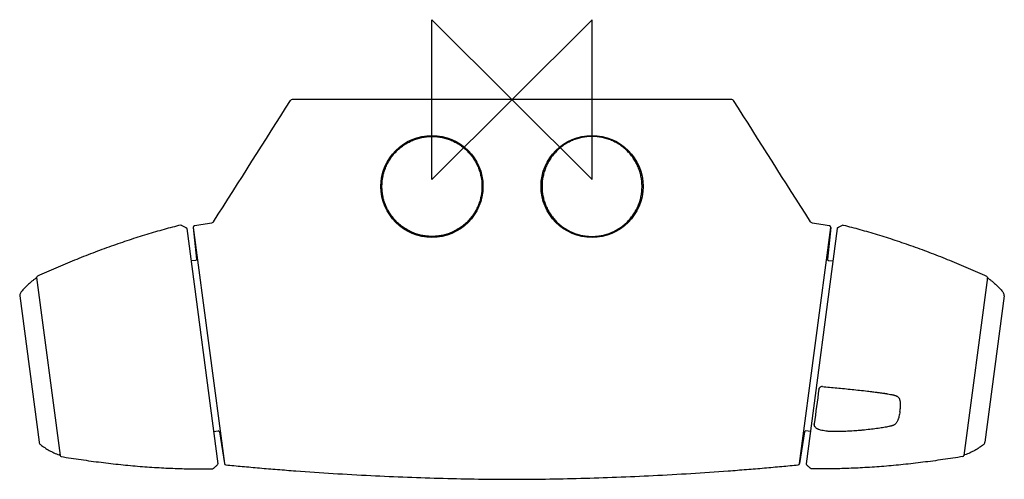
# Model space of a CAD drawing. Header units: millimetres. Extents: x -123 to 123, y -95 to 20.
import ezdxf

# ---------------------------------------------------------------- set-up
doc = ezdxf.new("R2010")
doc.units = ezdxf.units.MM
doc.header["$MEASUREMENT"] = 0
doc.layers.add('ORIGIN', color=6, linetype='Continuous')
doc.layers.add('PLANNING', color=1, linetype='Continuous')

# ---------------------------------------------------------------- blocks, each defined once
blk = doc.blocks.new('82501004_t')
at = {"layer": 'ORIGIN'}
for p, q in [((-20, 20), (20, -20)), ((-20, -20), (-20, 20)), ((20, 20), (-20, -20)), ((20, -20), (20, 20))]:
    blk.add_line(p, q, dxfattribs=at)
at = {"layer": 'PLANNING'}
for p, q in [((54.96, 0), (-54.96, 0)), ((-79.65, -31.97), (-71.88, -90.98)), ((-79.65, -31.97), (-78.82, -39.86)), ((71.88, -90.98), (79.65, -31.97)), ((79.65, -31.97), (78.82, -39.86)), ((-81.27, -32.23), (-73.52, -91.08)), ((81.27, -32.23), (73.52, -91.08)), ((-79.05, -40.19), (-80.2, -40.34)), ((-79.08, -40.19), (-80.2, -40.34)), ((79.05, -40.19), (80.2, -40.34)), ((79.08, -40.19), (80.2, -40.34)), ((-118.8, -44.45), (-112.93, -88.99)), ((118.8, -44.45), (112.93, -88.99)), ((-123, -49.07), (-118.19, -85.61)), ((123, -49.07), (118.19, -85.61)), ((75.53, -81.12), (75.54, -81.1)), ((-74.59, -82.97), (-73.47, -82.82)), ((-73.13, -83.07), (-71.88, -90.98)), ((73.13, -83.07), (71.88, -90.98)), ((74.59, -82.97), (73.47, -82.82)), ((-74.77, -92.31), (-74.77, -92.28)), ((74.77, -92.31), (74.77, -92.28))]:
    blk.add_line(p, q, dxfattribs=at)
for points in [[(-82.79, -31.36), (-82.79, -31.39)], [(82.79, -31.36), (82.79, -31.39)]]:
    blk.add_lwpolyline(points, dxfattribs=at)
for centre in [(-20, -21.7), (20, -21.7)]:
    blk.add_circle(centre, 12.75, dxfattribs=at)
for centre, radius, start, end in [((-54.96, -0.5), 0.5, 89.9971, 147.6398), ((54.96, -0.5), 0.5, 32.3631, 90), ((-781049.17, 494873.25), 924581.56, 327.63755384, 327.63977757), ((-485824.53, -307910.49), 575228.67, 32.35954716, 32.36312142), ((-82.78, -31.69), 0.3, 67.7532, 92.3258), ((-79.25, -31.93), 0.4, 99.3804, 186.0067), ((-16.49, -412.24), 385.85, 98.7334, 99.3709), ((16.49, -412.24), 385.85, 80.6291, 81.2666), ((79.25, -31.93), 0.4, 353.9838, 80.6291), ((82.78, -31.69), 0.3, 87.6742, 112.2468), ((-81.47, -32.26), 0.2, 7.5, 57.7366), ((81.47, -32.26), 0.2, 122.2634, 172.5), ((-118.5, -44.41), 0.3, 114.4084, 187.5), ((118.5, -44.41), 0.3, 352.5, 65.5916), ((-118.9, -44.79), 0.15, 7.5069, 124.8288), ((118.9, -44.79), 0.15, 55.1712, 172.4931), ((-122.01, -48.94), 1, 143.8953, 187.5), ((122.01, -48.94), 1, 352.5, 36.1047), ((16165.01, -2208.44), 16229.5, 172.43707, 172.468079), ((77.5, -72.6), 0.843, 85.4194, 110.1449), ((83.1, -76.16), 13.96, 352.5039, 355.236), ((76.1, -81.19), 0.571, 173.3056, 186.3722), ((-73.43, -83.12), 0.3, 9, 97.5), ((73.43, -83.12), 0.3, 82.5, 171), ((79.45, -80.81), 3.94, 186.3722, 187.1657), ((-117.2, -85.48), 0.999, 187.4894, 231.1153), ((117.2, -85.48), 0.999, 308.8847, 352.5106), ((-113.13, -88.69), 0.15, 250.1678, 6.9753), ((-112.64, -88.95), 0.3, 187.4957, 260.5959), ((-71.49, -90.91), 0.4, 188.9979, 264.2453), ((71.49, -90.91), 0.4, 275.7568, 351), ((112.64, -88.95), 0.3, 279.4041, 352.5043), ((113.13, -88.69), 0.15, 173.0247, 289.8322), ((-74.84, -91.99), 0.3, 282.6582, 307.2632), ((-73.72, -91.11), 0.2, 317.262, 7.5004), ((73.72, -91.11), 0.2, 172.4996, 222.738), ((74.84, -91.99), 0.3, 232.7368, 257.3418)]:
    blk.add_arc(centre, radius, start, end, dxfattribs=at)
for points in [[(-20, -34.2), (-7.5, -34.2), (-7.5, -21.7), (-7.5, -9.2), (-20, -9.2), (-32.5, -9.2), (-32.5, -21.7), (-32.5, -34.2), (-20, -34.2)], [(20, -34.2), (7.5, -34.2), (7.5, -21.7), (7.5, -9.2), (20, -9.2), (32.5, -9.2), (32.5, -21.7), (32.5, -34.2), (20, -34.2)]]:
    blk.add_rational_spline(points, [1, 0.707106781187, 1, 0.707106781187, 1, 0.707106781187, 1, 0.707106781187, 1], degree=2, knots=[0, 0, 0, 19.634954, 19.634954, 39.269908, 39.269908, 58.904862, 58.904862, 78.539816, 78.539816, 78.539816], dxfattribs=at)
for points, knots in [([(-82.79, -31.36), (-84.19, -31.71), (-87.03, -32.46), (-91.33, -33.71), (-95.74, -35.12), (-100.23, -36.66), (-104.79, -38.34), (-109.4, -40.16), (-114.02, -42.09), (-117.09, -43.44), (-118.62, -44.14)], [6.772661, 6.772661, 6.772661, 6.772661, 11.089551, 15.603252, 20.20231, 24.972912, 29.833631, 34.784081, 39.824483, 44.866121, 44.866121, 44.866121, 44.866121]), ([(-82.66, -31.41), (-82.44, -31.5), (-82.11, -31.66), (-81.74, -31.86), (-81.52, -31.99), (-81.42, -32.05), (-81.36, -32.09)], [0, 0, 0, 0, 0.722234, 1.089122, 1.272827, 1.464353, 1.464353, 1.464353, 1.464353]), ([(82.66, -31.41), (82.44, -31.5), (82.11, -31.66), (81.74, -31.86), (81.52, -31.99), (81.42, -32.05), (81.36, -32.09)], [0, 0, 0, 0, 0.722234, 1.089122, 1.272827, 1.464353, 1.464353, 1.464353, 1.464353]), ([(82.79, -31.36), (84.19, -31.71), (87.03, -32.46), (91.33, -33.71), (95.74, -35.12), (100.23, -36.66), (104.79, -38.34), (109.4, -40.16), (114.02, -42.09), (117.09, -43.44), (118.62, -44.14)], [6.772661, 6.772661, 6.772661, 6.772661, 11.089551, 15.603252, 20.20231, 24.972912, 29.833631, 34.784081, 39.824483, 44.866121, 44.866121, 44.866121, 44.866121]), ([(-78.82, -39.86), (-78.81, -39.94), (-78.84, -40.02), (-78.93, -40.14), (-79, -40.18), (-79.08, -40.19)], [7.9344537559, 7.9344537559, 7.9344537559, 7.9344537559, 7.9346841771, 7.9346841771, 7.9349145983, 7.9349145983, 7.9349145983, 7.9349145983]), ([(78.82, -39.86), (78.81, -39.94), (78.84, -40.02), (78.93, -40.14), (79, -40.18), (79.08, -40.19)], [7.9344537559, 7.9344537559, 7.9344537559, 7.9344537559, 7.9346841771, 7.9346841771, 7.9349145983, 7.9349145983, 7.9349145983, 7.9349145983]), ([(-118.99, -44.67), (-119.18, -44.8), (-119.56, -45.07), (-120.28, -45.64), (-121.11, -46.38), (-122.02, -47.33), (-122.57, -48), (-122.82, -48.35)], [0.307145, 0.307145, 0.307145, 0.307145, 1.006171, 1.701544, 3.046457, 4.357109, 5.644441, 5.644441, 5.644441, 5.644441]), ([(118.99, -44.67), (119.18, -44.8), (119.56, -45.07), (120.28, -45.64), (121.11, -46.38), (122.02, -47.33), (122.57, -48), (122.82, -48.35)], [0.307145, 0.307145, 0.307145, 0.307145, 1.006171, 1.701544, 3.046457, 4.357109, 5.644441, 5.644441, 5.644441, 5.644441]), ([(76.69, -72.39), (76.7, -72.36), (76.72, -72.3), (76.77, -72.17), (76.87, -72.03), (77.02, -71.9), (77.14, -71.83), (77.21, -71.81)], [28.2763816, 28.2763816, 28.2763816, 28.2763816, 28.3758838, 28.4762138, 28.6792391, 28.8856581, 29.0931074, 29.0931074, 29.0931074, 29.0931074]), ([(77.57, -71.76), (78.77, -71.86), (80.61, -72.02), (83.08, -72.26), (84.98, -72.45), (86.9, -72.66), (88.42, -72.83), (89.7, -72.98), (90.49, -73.08), (91.13, -73.16), (91.48, -73.21), (91.8, -73.25), (92.18, -73.3), (92.61, -73.36), (93, -73.42), (93.32, -73.47), (93.56, -73.5), (93.78, -73.54), (94.13, -73.6), (94.51, -73.67), (94.92, -73.76), (95.2, -73.82), (95.45, -73.88), (95.64, -73.94), (95.79, -73.98), (95.91, -74.02), (96.05, -74.07), (96.19, -74.14), (96.31, -74.2), (96.42, -74.27), (96.49, -74.33), (96.59, -74.45)], [29.456647, 29.456647, 29.456647, 29.456647, 33.090228, 34.997135, 36.900358, 38.799495, 40.788908, 41.498222, 42.679164, 43.15113, 43.434077, 43.764047, 44.117415, 44.564644, 45.082036, 45.281658, 45.551767, 45.810139, 45.95085, 46.624115, 46.945185, 47.230906, 47.487092, 47.716688, 47.828245, 47.937224, 48.108755, 48.263839, 48.401995, 48.52981, 48.652348, 48.652348, 48.652348, 48.652348]), ([(96.59, -74.45), (96.69, -74.57), (96.72, -74.62), (96.78, -74.75), (96.84, -74.89), (96.88, -75.05), (96.93, -75.24), (96.98, -75.5), (97.02, -75.81), (97.05, -76.27), (97.05, -76.63), (97.01, -77.32)], [48.652348, 48.652348, 48.652348, 48.652348, 48.74731, 48.847099, 49.070436, 49.202166, 49.356444, 49.661615, 49.970942, 50.305654, 51.042561, 51.042561, 51.042561, 51.042561]), ([(96.94, -77.98), (96.91, -78.2), (96.84, -78.61), (96.72, -79.19), (96.6, -79.64), (96.48, -79.96), (96.42, -80.11), (96.39, -80.18)], [51.124293, 51.124293, 51.124293, 51.124293, 51.773032, 52.377687, 52.92013, 53.169665, 53.398304, 53.398304, 53.398304, 53.398304]), ([(96.39, -80.18), (96.35, -80.29), (96.25, -80.49), (96.1, -80.76), (95.94, -80.98), (95.78, -81.16), (95.59, -81.29), (95.37, -81.41), (95.16, -81.49), (94.96, -81.55), (94.85, -81.58), (94.74, -81.61)], [4.724505, 4.724505, 4.724505, 4.724505, 5.072996, 5.390582, 5.655312, 5.886124, 6.106745, 6.344992, 6.623224, 6.786797, 6.972265, 6.972265, 6.972265, 6.972265]), ([(75.82, -81.94), (75.8, -81.92), (75.77, -81.87), (75.7, -81.77), (75.63, -81.64), (75.57, -81.48), (75.55, -81.36), (75.54, -81.31)], [26.069152, 26.069152, 26.069152, 26.069152, 26.1580577, 26.2468032, 26.4228544, 26.5987339, 26.7752799, 26.7752799, 26.7752799, 26.7752799]), ([(80, -83.01), (79.71, -83), (79.34, -82.98), (78.83, -82.92), (78.32, -82.86), (77.76, -82.77), (77.17, -82.65), (76.76, -82.53), (76.5, -82.43), (76.33, -82.35), (76.18, -82.26), (76, -82.13), (75.89, -82.02), (75.82, -81.94)], [21.709795, 21.709795, 21.709795, 21.709795, 22.438987, 22.839849, 23.24559, 23.956757, 24.564543, 25.0306, 25.232718, 25.419025, 25.59239, 25.755775, 26.069152, 26.069152, 26.069152, 26.069152]), ([(88.08, -82.61), (87.9, -82.63), (87.63, -82.66), (87.28, -82.69), (86.74, -82.74), (85.61, -82.83), (83.92, -82.94), (81.95, -83.01), (80.67, -83.02), (80, -83.01)], [13.656559, 13.656559, 13.656559, 13.656559, 14.206466, 14.467046, 14.730115, 15.809906, 17.86761, 19.830879, 21.709795, 21.709795, 21.709795, 21.709795]), ([(94.15, -81.75), (93.96, -81.79), (93.57, -81.87), (92.94, -81.98), (92.25, -82.09), (91.21, -82.24), (89.82, -82.43), (88.68, -82.55), (88.08, -82.61)], [7.528654, 7.528654, 7.528654, 7.528654, 8.101534, 8.73388, 9.440889, 10.201792, 11.872013, 13.656559, 13.656559, 13.656559, 13.656559]), ([(94.74, -81.61), (94.67, -81.63), (94.63, -81.64), (94.55, -81.65), (94.39, -81.69), (94.25, -81.72), (94.15, -81.75)], [6.972265, 6.972265, 6.972265, 6.972265, 7.0312017, 7.0913505, 7.2218786, 7.5286538, 7.5286538, 7.5286538, 7.5286538]), ([(-117.83, -86.26), (-117.66, -86.39), (-117.32, -86.66), (-116.61, -87.15), (-115.67, -87.73), (-114.46, -88.33), (-113.61, -88.67), (-113.18, -88.83)], [44.024896, 44.024896, 44.024896, 44.024896, 44.662667, 45.312228, 46.62288, 47.967794, 49.362193, 49.362193, 49.362193, 49.362193]), ([(117.83, -86.26), (117.66, -86.39), (117.32, -86.66), (116.61, -87.15), (115.67, -87.73), (114.46, -88.33), (113.61, -88.67), (113.18, -88.83)], [44.024896, 44.024896, 44.024896, 44.024896, 44.662667, 45.312228, 46.62288, 47.967794, 49.362193, 49.362193, 49.362193, 49.362193]), ([(-112.69, -89.24), (-111.03, -89.52), (-107.71, -90.03), (-102.74, -90.7), (-97.82, -91.26), (-92.98, -91.71), (-88.25, -92.04), (-83.63, -92.25), (-79.15, -92.35), (-76.21, -92.34), (-74.77, -92.31)], [90.550221, 90.550221, 90.550221, 90.550221, 95.591859, 100.632262, 105.582711, 110.443431, 115.214032, 119.81309, 124.326791, 128.643681, 128.643681, 128.643681, 128.643681]), ([(112.69, -89.24), (111.03, -89.52), (107.71, -90.03), (102.74, -90.7), (97.82, -91.26), (92.98, -91.71), (88.25, -92.04), (83.63, -92.25), (79.15, -92.35), (76.21, -92.34), (74.77, -92.31)], [90.550221, 90.550221, 90.550221, 90.550221, 95.591859, 100.632262, 105.582711, 110.443431, 115.214032, 119.81309, 124.326791, 128.643681, 128.643681, 128.643681, 128.643681]), ([(-74.66, -92.23), (-74.61, -92.19), (-74.51, -92.12), (-74.33, -91.96), (-74, -91.68), (-73.74, -91.42), (-73.58, -91.24)], [128.802447, 128.802447, 128.802447, 128.802447, 128.985085, 129.163208, 129.524681, 130.266812, 130.266812, 130.266812, 130.266812]), ([(-71.53, -91.31), (-70.16, -91.45), (-67.35, -91.72), (-63.05, -92.11), (-58.58, -92.48), (-52.44, -92.95), (-44.67, -93.48), (-35.38, -94), (-26.21, -94.41), (-17.23, -94.71), (-8.51, -94.89), (-2.79, -94.94), (0, -94.94)], [0.525303, 0.525303, 0.525303, 0.525303, 4.638306, 8.991889, 13.477465, 18.102595, 27.46127, 36.859217, 46.012598, 54.991121, 63.805872, 72.170401, 72.170401, 72.170401, 72.170401]), ([(0, -94.94), (2.79, -94.94), (8.51, -94.89), (17.23, -94.71), (26.21, -94.41), (35.38, -94), (44.67, -93.48), (52.44, -92.95), (58.58, -92.48), (63.05, -92.11), (67.35, -91.72), (70.16, -91.45), (71.53, -91.31)], [72.170401, 72.170401, 72.170401, 72.170401, 80.53493, 89.349681, 98.328203, 107.481585, 116.879532, 126.238207, 130.863337, 135.348913, 139.702496, 143.815498, 143.815498, 143.815498, 143.815498]), ([(74.66, -92.23), (74.61, -92.19), (74.51, -92.12), (74.33, -91.96), (74, -91.68), (73.74, -91.42), (73.58, -91.24)], [128.802447, 128.802447, 128.802447, 128.802447, 128.985085, 129.163208, 129.524681, 130.266812, 130.266812, 130.266812, 130.266812])]:
    blk.add_open_spline(points, degree=3, knots=knots, dxfattribs=at)
for points in [[(-74.59, -30.54), (-74.7, -30.71), (-74.88, -30.83), (-75.08, -30.86)], [(75.08, -30.86), (74.88, -30.83), (74.7, -30.71), (74.59, -30.54)]]:
    blk.add_open_spline(points, degree=3, dxfattribs=at)

msp = doc.modelspace()

# ---------------------------------------------------------------- block references
msp.add_blockref('82501004_t', (0, 0))

doc.saveas('drawing.dxf')
